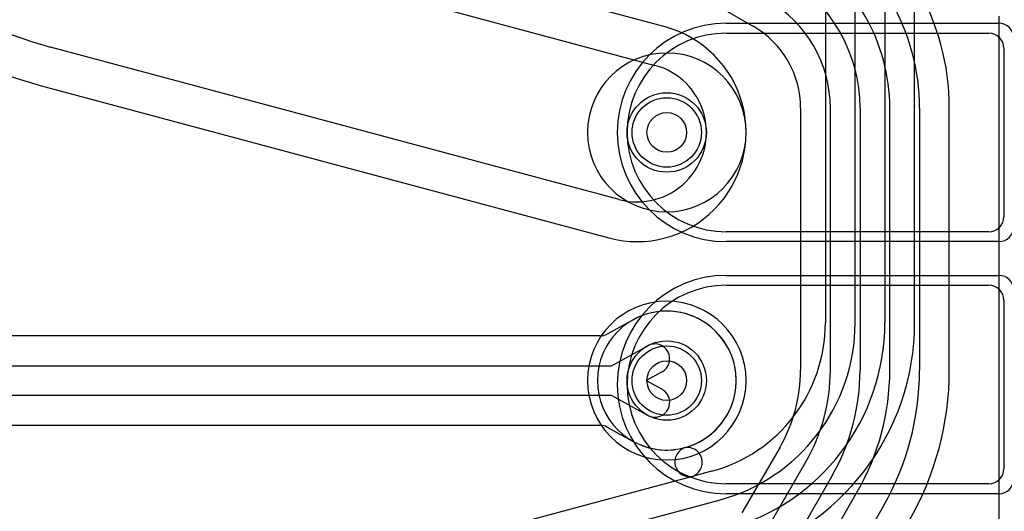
# Model space of a CAD drawing. Extents: x 0 to 20.5, y -6 to 27.
# Tile 10 of 14: x 13 to 18, y 14.8 to 17.3. Entities that reach past the tile are written whole.
import ezdxf

# ---------------------------------------------------------------- set-up
doc = ezdxf.new("R2010")
doc.units = 0
for name, color, linetype in [('Hole', 1, 'CONTINUOUS'), ('L1', 3, 'CONTINUOUS'), ('L2', 3, 'CONTINUOUS'), ('L3', 3, 'CONTINUOUS'), ('L4', 3, 'CONTINUOUS'), ('MetalMask-A', 176, 'CONTINUOUS'), ('Resist-A', 2, 'CONTINUOUS'), ('Resist-B', 2, 'CONTINUOUS')]:
    doc.layers.add(name, color=color, linetype=linetype)

msp = doc.modelspace()

# ---------------------------------------------------------------- linework, layer by layer
at = {"layer": 'Hole'}
for centre in [(16.3, 16.7), (16.3, 15.45)]:
    msp.add_circle(centre, 0.1, dxfattribs=at)
at = {"layer": 'L1'}
for p, q in [((16.6, 17.2), (17.925, 17.2)), ((18, 17.125), (18, 16.275)), ((17.925, 16.2), (16.6, 16.2)), ((16.6, 15.93), (17.925, 15.93)), ((18, 15.855), (18, 15.005)), ((17.925, 14.93), (16.6, 14.93))]:
    msp.add_line(p, q, dxfattribs=at)
for centre in [(16.3, 16.7), (16.3, 15.45)]:
    msp.add_circle(centre, 0.2, dxfattribs=at)
for centre, radius, start, end in [((16.6, 16.7), 0.5, 90, -90), ((17.925, 17.125), 0.075, 0, 90), ((17.925, 16.275), 0.075, -90, 0), ((16.6, 15.43), 0.5, 90, -90), ((17.925, 15.855), 0.075, 0, 90), ((17.925, 15.005), 0.075, -90, 0)]:
    msp.add_arc(centre, radius, start, end, dxfattribs=at)
at = {"layer": 'L2'}
for p, q in [((17.09995, 21.04532), (17.09995, 15.74136)), ((17.24999, 15.74136), (17.24999, 21.04532)), ((17.39999, 21.04532), (17.39999, 15.74136)), ((17.55003, 15.74136), (17.55003, 17.91264)), ((16.13109, 15.7566), (15.99921, 15.68428)), ((15.96315, 15.67504), (5, 15.67504)), ((16.0208, 15.525), (16.20383, 15.62536)), ((10.52, 15.525), (16.0208, 15.525)), ((16.27595, 15.49384), (16.196, 15.45)), ((16.196, 15.45), (16.27595, 15.40616)), ((16.0208, 15.375), (10.52, 15.375)), ((16.20383, 15.27464), (16.0208, 15.375)), ((5, 15.22496), (15.96316, 15.22496)), ((15.99921, 15.21572), (16.13109, 15.1434)), ((16.42372, 14.96553), (14.31856, 14.40145)), ((16.52556, 14.99281), (16.43488, 14.96851)), ((14.3574, 14.25652), (16.5644, 14.84788))]:
    msp.add_line(p, q, dxfattribs=at)
msp.add_circle((16.3, 15.45), 0.2, dxfattribs=at)
for centre, radius, start, end in [((16.3, 16.7), 0.40004, 90, -90), ((16.3, 16.7), 0.40004, -90, 90), ((16.30001, 15.45001), 0.35004, -74.2374, 118.51993), ((16.09564, 15.82269), 0.07501, -61.79135, -61.10788), ((16.09658, 15.8232), 0.07501, -61.92482, -61.6206), ((16.09708, 15.82347), 0.07501, -62.05468, -61.4871), ((16.32499, 15.74136), 0.77496, -75.00024, 0), ((16.32499, 15.74136), 0.925, -75.00001, 0), ((16.32499, 15.74136), 1.075, -75.00002, 0), ((16.32499, 15.74136), 1.22504, -75.00019, 0), ((15.96315, 15.75004), 0.075, -90, -61.2615), ((16.23989, 15.5596), 0.075, -61.2615, 118.73724), ((16.23989, 15.3404), 0.075, -118.7385, 61.26276), ((15.96316, 15.14999), 0.07497, 61.25718, 90), ((16.0963, 15.07699), 0.07497, 61.11019, 62.35145), ((16.09724, 15.07648), 0.07497, 61.51031, 61.92751), ((16.09839, 15.07587), 0.07497, 61.12057, 62.50523), ((16.3, 15.45004), 0.35006, -118.19611, -75.79544), ((16.41547, 15.04095), 0.075, 105.75966, -75.00018), ((16.40432, 15.03798), 0.075, -75.00953, 104.21783)]:
    msp.add_arc(centre, radius, start, end, dxfattribs=at)
at = {"layer": 'L3'}
for centre, start, end in [((16.3, 16.7), 90, -90), ((16.3, 16.7), -90, 90), ((16.3, 15.45), 90, -90), ((16.3, 15.45), -90, 90)]:
    msp.add_arc(centre, 0.40004, start, end, dxfattribs=at)
at = {"layer": 'L4'}
for p, q in [((13.69573, 18.99012), (16.7366, 17.23446)), ((16.29236, 17.2313), (13.42473, 17.99967)), ((13.37296, 17.80645), (16.24059, 17.03807)), ((17.97495, 17.2858), (17.97495, 14.60566)), ((16.05941, 16.36193), (13.19179, 17.1303)), ((13.14001, 16.93708), (16.00764, 16.1687)), ((16.97496, 16.82263), (16.97496, 15.50277)), ((17.125, 15.50277), (17.125, 16.82263)), ((17.275, 16.82263), (17.275, 15.50277)), ((17.425, 15.50271), (17.425, 16.82264)), ((17.575, 16.82264), (17.575, 15.50271)), ((17.72504, 15.50271), (17.72504, 16.82264)), ((16.87113, 15.11529), (16.67928, 14.783)), ((16.80922, 14.70798), (17.00107, 15.04027)), ((17.13097, 14.96527), (16.93912, 14.63298)), ((17.06902, 14.5579), (17.26088, 14.8902)), ((17.39078, 14.8152), (17.19893, 14.4829))]:
    msp.add_line(p, q, dxfattribs=at)
for centre in [(16.3, 16.7), (16.3, 15.45)]:
    msp.add_circle(centre, 0.2, dxfattribs=at)
for centre, radius, start, end in [((13.8, 19.40023), 2.35, 180, -104.99962), ((13.79999, 19.40027), 2.55007, -150.06879, -104.99935), ((16.5, 16.82261), 1.22504, 0.0014, 60.00259), ((16.5, 16.82263), 1.075, 0.00053, 60.00013), ((16.5, 16.82263), 0.925, 0.00062, 59.99989), ((16.5, 16.82263), 0.775, 0, 60.00001), ((16.5, 16.82263), 0.625, 0, 60.00019), ((16.15001, 16.7), 0.55004, -105.00087, 75.00115), ((16.69966, 17.16919), 0.075, 60.00971, 60.49201), ((16.70063, 17.16864), 0.075, 59.89314, 60.86155), ((16.49999, 16.82263), 0.47497, 0, 59.89213), ((16.15, 16.7), 0.35, -105.0007, 75.00017), ((16.3, 15.45), 0.35004, 90, -90), ((16.3, 15.45), 0.35004, -90, 90), ((16.2, 15.50278), 0.77496, -30.00083, -0.00074), ((16.2, 15.50278), 0.925, -30.00065, -0.00062), ((16.2, 15.50278), 1.075, -30.00066, -0.00053), ((16.2, 15.50271), 1.225, -30.00043, 0), ((16.2, 15.50271), 1.375, -30.00046, 0), ((16.2, 15.5027), 1.52504, -30.00006, 0.00038)]:
    msp.add_arc(centre, radius, start, end, dxfattribs=at)
at = {"layer": 'MetalMask-A'}
for p, q in [((16.6, 17.2), (17.925, 17.2)), ((18, 17.125), (18, 16.275)), ((17.925, 16.2), (16.6, 16.2)), ((16.6, 15.93), (17.925, 15.93)), ((18, 15.855), (18, 15.005)), ((17.925, 14.93), (16.6, 14.93))]:
    msp.add_line(p, q, dxfattribs=at)
for centre, radius, start, end in [((16.6, 16.7), 0.5, 90, -90), ((17.925, 17.125), 0.075, 0, 90), ((17.925, 16.275), 0.075, -90, 0), ((16.6, 15.43), 0.5, 90, -90), ((17.925, 15.855), 0.075, 0, 90), ((17.925, 15.005), 0.075, -90, 0)]:
    msp.add_arc(centre, radius, start, end, dxfattribs=at)
at = {"layer": 'Resist-A'}
for p, q in [((16.6, 17.25), (17.975, 17.25)), ((17.975, 16.15), (16.6, 16.15)), ((16.6, 15.98), (17.975, 15.98)), ((17.975, 14.88), (16.6, 14.88))]:
    msp.add_line(p, q, dxfattribs=at)
for centre in [(16.3, 16.7), (16.3, 15.45)]:
    msp.add_circle(centre, 0.175, dxfattribs=at)
for centre, radius, start, end in [((16.6, 16.7), 0.55, 90, -90), ((17.975, 17.175), 0.075, 0, 90), ((17.975, 16.225), 0.075, -90, 0), ((16.6, 15.43), 0.55, 90, -90), ((17.975, 15.905), 0.075, 0, 90), ((17.975, 14.955), 0.075, -90, 0)]:
    msp.add_arc(centre, radius, start, end, dxfattribs=at)
at = {"layer": 'Resist-B'}
for centre in [(16.3, 16.7), (16.3, 15.45)]:
    msp.add_circle(centre, 0.175, dxfattribs=at)

doc.saveas('drawing.dxf')
